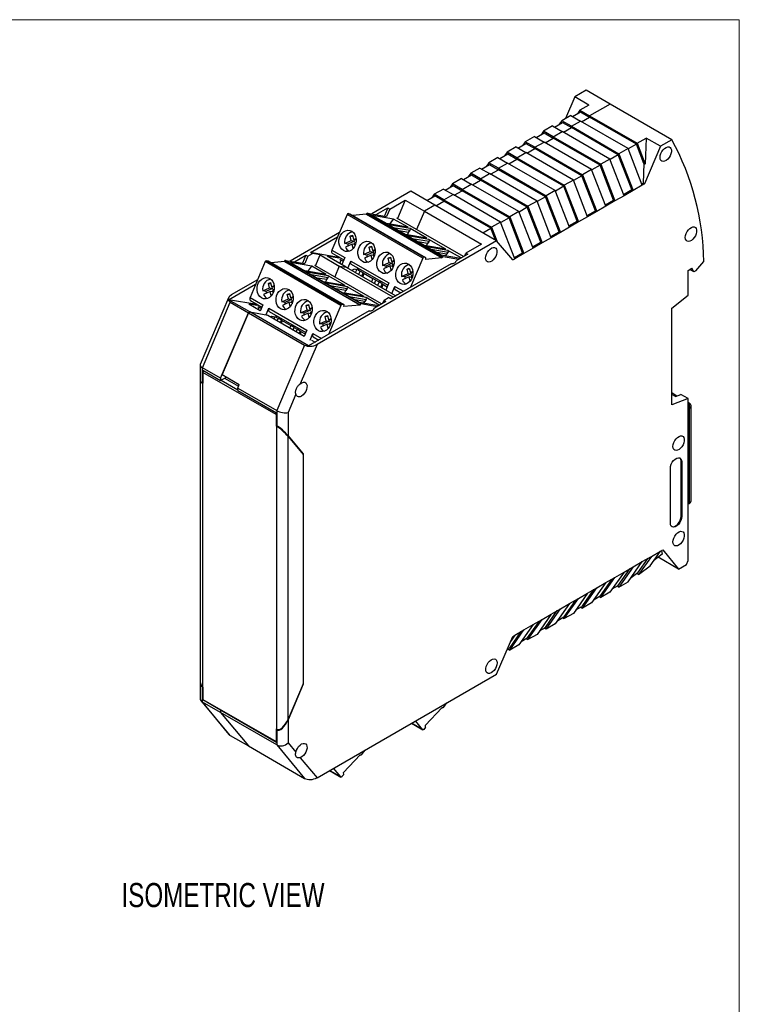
# Model space of a CAD drawing. Header units: millimetres. Extents: x 0 to 432, y 0 to 279.
# Tile 4 of 4: x 298 to 432, y 96 to 279. Entities that reach past the tile are written whole.
import ezdxf

# ---------------------------------------------------------------- set-up
doc = ezdxf.new("R2010")
doc.units = ezdxf.units.MM
doc.layers.add('TEXT', color=140, linetype='Continuous', lineweight=25)
doc.styles.add('SLDTEXTSTYLE0', font='TXT', dxfattribs={"width": 0.75})

msp = doc.modelspace()

# ---------------------------------------------------------------- linework, layer by layer
at = {"color": 7, "linetype": 'Continuous', "lineweight": 18}
for p in [(0, 279.4), (431.8, 0)]:
    msp.add_line(p, (431.8, 279.4), dxfattribs=at)
for p, q in [((401.12, 265.02), (399.4, 260.96)), ((403.24, 266.24), (401.12, 265.02)), ((403.77, 263.48), (401.12, 265.02)), ((407.69, 263.67), (403.24, 266.24)), ((403.77, 263.48), (402.08, 262.5)), ((407.69, 263.67), (403.88, 261.46)), ((419.22, 257.01), (407.69, 263.67)), ((400.38, 261.52), (398.68, 260.54)), ((400.38, 261.52), (402.18, 260.48)), ((400.71, 261.33), (402.2, 262.19)), ((402.08, 262.5), (401.62, 261.85)), ((402.08, 262.5), (403.88, 261.46)), ((402.2, 262.19), (403.88, 261.22)), ((402.39, 260.36), (403.88, 261.22)), ((403.88, 261.46), (412.75, 256.34)), ((403.88, 261.22), (403.88, 261.46)), ((412.63, 256.17), (403.88, 261.22)), ((396.98, 259.57), (395.29, 258.59)), ((396.98, 259.57), (398.79, 258.53)), ((397.32, 259.37), (398.8, 260.23)), ((398.68, 260.54), (398.22, 259.89)), ((400.48, 259.51), (398.68, 260.54)), ((398.8, 260.23), (400.48, 259.26)), ((399, 258.4), (400.48, 259.26)), ((400.48, 259.51), (402.18, 260.48)), ((400.48, 259.51), (409.36, 254.38)), ((400.48, 259.26), (400.48, 259.51)), ((409.23, 254.21), (400.48, 259.26)), ((411.05, 255.36), (402.18, 260.48)), ((393.59, 257.61), (391.89, 256.63)), ((393.59, 257.61), (395.39, 256.57)), ((393.93, 257.41), (395.41, 258.27)), ((395.29, 258.59), (394.83, 257.94)), ((397.09, 257.55), (395.29, 258.59)), ((395.41, 258.27), (397.09, 257.3)), ((395.6, 256.44), (397.09, 257.3)), ((397.09, 257.55), (398.79, 258.53)), ((397.09, 257.55), (405.96, 252.42)), ((397.09, 257.3), (397.09, 257.55)), ((405.84, 252.25), (397.09, 257.3)), ((407.66, 253.4), (398.79, 258.53)), ((412.75, 256.34), (414.45, 257.32)), ((414.45, 257.32), (414.26, 252.45)), ((417.1, 255.79), (414.45, 257.32)), ((390.2, 255.65), (388.5, 254.67)), ((390.2, 255.65), (392, 254.61)), ((390.53, 255.45), (392.02, 256.31)), ((391.89, 256.63), (391.44, 255.98)), ((393.69, 255.59), (391.89, 256.63)), ((392.02, 256.31), (393.69, 255.34)), ((392.21, 254.48), (393.69, 255.34)), ((393.69, 255.59), (395.39, 256.57)), ((393.69, 255.59), (402.57, 250.46)), ((393.69, 255.34), (393.69, 255.59)), ((402.44, 250.29), (393.69, 255.34)), ((404.26, 251.44), (395.39, 256.57)), ((411.05, 255.36), (409.36, 254.38)), ((413.71, 248.52), (411.05, 255.36)), ((412.63, 256.17), (411.09, 255.28)), ((414.01, 252.6), (412.63, 256.17)), ((412.75, 256.34), (414.26, 252.45)), ((417.1, 255.79), (414.12, 248.76)), ((419.22, 257.01), (417.1, 255.79)), ((386.8, 253.69), (385.11, 252.71)), ((386.8, 253.69), (388.6, 252.65)), ((387.14, 253.49), (388.62, 254.35)), ((388.5, 254.67), (388.04, 254.02)), ((390.3, 253.63), (388.5, 254.67)), ((388.62, 254.35), (390.3, 253.38)), ((390.3, 253.63), (392, 254.61)), ((390.3, 253.63), (399.17, 248.51)), ((390.3, 253.38), (390.3, 253.63)), ((400.87, 249.48), (392, 254.61)), ((409.23, 254.21), (407.69, 253.32)), ((411.76, 247.69), (409.23, 254.21)), ((409.36, 254.38), (412.01, 247.54)), ((383.41, 251.73), (381.71, 250.75)), ((383.41, 251.73), (385.21, 250.69)), ((383.74, 251.53), (385.23, 252.39)), ((385.11, 252.71), (384.65, 252.06)), ((386.91, 251.67), (385.11, 252.71)), ((385.23, 252.39), (386.91, 251.42)), ((386.91, 251.67), (388.6, 252.65)), ((386.91, 251.67), (395.78, 246.55)), ((386.91, 251.42), (386.91, 251.67)), ((397.48, 247.53), (388.6, 252.65)), ((388.82, 252.52), (390.3, 253.38)), ((399.05, 248.33), (390.3, 253.38)), ((405.84, 252.25), (404.3, 251.36)), ((408.37, 245.73), (405.84, 252.25)), ((407.66, 253.4), (405.96, 252.42)), ((405.96, 252.42), (408.61, 245.58)), ((410.31, 246.56), (407.66, 253.4)), ((414.01, 252.6), (413.87, 248.9)), ((414.26, 252.45), (414.01, 252.6)), ((380.35, 249.58), (381.83, 250.43)), ((381.71, 250.75), (381.25, 250.1)), ((383.51, 249.71), (381.71, 250.75)), ((381.83, 250.43), (383.51, 249.46)), ((383.51, 249.71), (385.21, 250.69)), ((394.08, 245.57), (385.21, 250.69)), ((385.42, 250.57), (386.91, 251.42)), ((395.66, 246.37), (386.91, 251.42)), ((402.44, 250.29), (400.9, 249.4)), ((404.98, 243.77), (402.44, 250.29)), ((404.26, 251.44), (402.57, 250.46)), ((402.57, 250.46), (405.22, 243.63)), ((406.92, 244.6), (404.26, 251.44)), ((376.95, 247.62), (378.44, 248.47)), ((378.32, 248.79), (377.86, 248.14)), ((380.01, 249.77), (378.32, 248.79)), ((380.12, 247.75), (378.32, 248.79)), ((378.44, 248.47), (380.12, 247.5)), ((380.01, 249.77), (381.82, 248.73)), ((380.12, 247.75), (381.82, 248.73)), ((390.69, 243.61), (381.82, 248.73)), ((382.03, 248.61), (383.51, 249.46)), ((383.51, 249.71), (392.38, 244.59)), ((383.51, 249.46), (383.51, 249.71)), ((392.26, 244.41), (383.51, 249.46)), ((399.05, 248.33), (397.51, 247.44)), ((401.58, 241.81), (399.05, 248.33)), ((400.87, 249.48), (399.17, 248.51)), ((399.17, 248.51), (401.83, 241.67)), ((403.52, 242.65), (400.87, 249.48)), ((413.71, 248.52), (412.01, 247.54)), ((413.62, 248.75), (413.87, 248.9)), ((414.12, 248.76), (413.71, 248.52)), ((413.87, 248.9), (414.12, 248.76)), ((370.57, 247.38), (363.29, 243.18)), ((375.03, 244.81), (370.57, 247.38)), ((373.56, 245.66), (375.05, 246.51)), ((374.92, 246.83), (374.47, 246.18)), ((376.62, 247.81), (374.92, 246.83)), ((376.72, 245.79), (374.92, 246.83)), ((376.72, 245.54), (375.05, 246.51)), ((376.62, 247.81), (378.42, 246.77)), ((376.72, 245.79), (378.42, 246.77)), ((387.29, 241.65), (378.42, 246.77)), ((378.63, 246.65), (380.12, 247.5)), ((380.12, 247.75), (388.99, 242.63)), ((380.12, 247.5), (380.12, 247.75)), ((388.87, 242.45), (380.12, 247.5)), ((395.66, 246.37), (394.11, 245.48)), ((398.19, 239.85), (395.66, 246.37)), ((397.48, 247.53), (395.78, 246.55)), ((395.78, 246.55), (398.43, 239.71)), ((400.13, 240.69), (397.48, 247.53)), ((410.31, 246.56), (408.61, 245.58)), ((410.22, 246.8), (411.76, 247.69)), ((412.01, 247.54), (410.31, 246.56)), ((412.01, 247.54), (411.76, 247.69)), ((366.61, 244.07), (369.51, 245.75)), ((369.51, 245.75), (368.05, 242.31)), ((369.51, 245.75), (373.08, 243.68)), ((375.03, 244.81), (373.08, 243.68)), ((386.55, 238.16), (375.03, 244.81)), ((375.24, 244.69), (376.72, 245.54)), ((376.72, 245.54), (376.72, 245.79)), ((376.72, 245.79), (385.6, 240.67)), ((385.47, 240.49), (376.72, 245.54)), ((392.26, 244.41), (390.72, 243.52)), ((394.79, 237.89), (392.26, 244.41)), ((394.08, 245.57), (392.38, 244.59)), ((392.38, 244.59), (395.04, 237.75)), ((396.74, 238.73), (394.08, 245.57)), ((406.92, 244.6), (405.22, 243.63)), ((406.83, 244.84), (408.37, 245.73)), ((408.61, 245.58), (406.92, 244.6)), ((408.61, 245.58), (408.37, 245.73)), ((358.67, 243.08), (355.84, 236.41)), ((372.78, 234.93), (358.67, 243.08)), ((372.97, 235.09), (358.86, 243.24)), ((358.86, 243.24), (359.2, 243.2)), ((359.2, 243.2), (373.31, 235.06)), ((362.24, 243.1), (359.76, 242.88)), ((362.27, 243.16), (362.24, 243.1)), ((362.24, 243.1), (376.35, 234.95)), ((362.27, 243.16), (376.38, 235.02)), ((376.57, 235.18), (362.47, 243.32)), ((362.47, 243.32), (366.03, 242.71)), ((363.39, 242.9), (366.06, 241.35)), ((367.34, 242.21), (363.39, 242.9)), ((364.11, 243.04), (366.26, 244.28)), ((366.26, 244.28), (365.62, 242.78)), ((366.61, 244.07), (366.03, 242.7)), ((366.26, 244.28), (366.61, 244.07)), ((373.08, 243.68), (371.62, 240.24)), ((373.08, 243.68), (383.72, 237.54)), ((390.69, 243.61), (388.99, 242.63)), ((388.99, 242.63), (391.64, 235.79)), ((393.34, 236.77), (390.69, 243.61)), ((403.52, 242.65), (401.83, 241.67)), ((403.43, 242.88), (404.98, 243.77)), ((405.22, 243.63), (403.52, 242.65)), ((405.22, 243.63), (404.98, 243.77)), ((369.95, 240.69), (366.03, 241.37)), ((366.06, 241.35), (370.02, 240.67)), ((366.44, 241.13), (369.6, 239.31)), ((370.4, 240.45), (366.44, 241.13)), ((366.63, 241.27), (367.34, 242.21)), ((367.27, 240.65), (370.42, 240.11)), ((370.02, 240.67), (367.34, 242.21)), ((380.36, 235.2), (367.92, 242.38)), ((387.29, 241.65), (385.6, 240.67)), ((385.6, 240.67), (386.59, 238.12)), ((389.95, 234.81), (387.29, 241.65)), ((388.87, 242.45), (387.33, 241.56)), ((391.4, 235.93), (388.87, 242.45)), ((400.13, 240.69), (398.43, 239.71)), ((400.04, 240.92), (401.58, 241.81)), ((401.83, 241.67), (400.13, 240.69)), ((401.83, 241.67), (401.58, 241.81)), ((357.23, 239.68), (348.02, 234.36)), ((351.85, 235.96), (356.88, 238.87)), ((359.25, 238.99), (359.66, 239.18)), ((359.45, 238.19), (359.25, 238.99)), ((359.72, 238.91), (359.25, 238.99)), ((359.66, 239.18), (359.85, 238.37)), ((370.14, 239.71), (368.37, 240.02)), ((373.49, 238.65), (369.57, 239.33)), ((369.6, 239.31), (373.56, 238.63)), ((369.93, 239.27), (370.14, 239.71)), ((373.93, 238.41), (369.97, 239.09)), ((369.97, 239.09), (373.13, 237.27)), ((370.14, 239.71), (370.42, 240.11)), ((373.56, 238.63), (370.4, 240.45)), ((383.99, 239.64), (385.47, 240.49)), ((386.33, 238.28), (385.47, 240.49)), ((396.65, 238.96), (398.19, 239.85)), ((398.43, 239.71), (396.74, 238.73)), ((398.43, 239.71), (398.19, 239.85)), ((386.55, 238.16), (353.06, 218.82)), ((358.21, 237.62), (359.45, 238.19)), ((358.8, 237.52), (358.21, 237.62)), ((359.61, 237.54), (358.37, 236.97)), ((360.04, 238.08), (358.8, 237.52)), ((359.45, 238.19), (360.04, 238.08)), ((359.8, 236.73), (359.61, 237.54)), ((360.08, 237.45), (359.61, 237.54)), ((359.85, 238.37), (360.34, 238.59)), ((360.36, 238.28), (359.85, 238.37)), ((360.04, 238.08), (359.97, 238.35)), ((360.32, 237.86), (360.01, 237.72)), ((360.01, 237.72), (360.13, 237.24)), ((362.79, 236.95), (363.19, 237.14)), ((363.19, 237.14), (363.39, 236.33)), ((370.81, 238.61), (373.95, 238.07)), ((373.68, 237.67), (371.9, 237.98)), ((377.02, 236.61), (373.1, 237.29)), ((373.13, 237.27), (377.09, 236.59)), ((373.47, 237.22), (373.68, 237.67)), ((377.47, 236.37), (373.51, 237.05)), ((373.51, 237.05), (376.18, 235.51)), ((373.95, 238.07), (373.68, 237.67)), ((377.09, 236.59), (373.93, 238.41)), ((383.72, 237.54), (380.83, 235.87)), ((389.54, 234.57), (386.55, 238.16)), ((393.25, 237), (394.79, 237.89)), ((395.04, 237.75), (393.34, 236.77)), ((395.04, 237.75), (394.79, 237.89)), ((396.74, 238.73), (395.04, 237.75)), ((348.83, 234.22), (350.99, 235.46)), ((350.99, 235.46), (350.35, 233.96)), ((351.34, 235.26), (350.76, 233.89)), ((350.99, 235.46), (351.34, 235.26)), ((351.34, 235.26), (352.2, 235.75)), ((351.85, 235.96), (352.2, 235.75)), ((357.07, 235.06), (351.85, 235.96)), ((353.64, 235.51), (352.2, 235.75)), ((352.78, 233.48), (353.64, 235.51)), ((353.64, 235.51), (357.21, 233.44)), ((357.17, 234.9), (354.92, 235.29)), ((358.49, 233.22), (354.92, 235.29)), ((355.84, 236.41), (358.23, 235.03)), ((355.9, 235.83), (358.04, 234.59)), ((356.98, 235.2), (357.16, 234.9)), ((359.81, 236.74), (359.8, 236.73)), ((361.74, 235.58), (362.98, 236.15)), ((362.34, 235.48), (361.74, 235.58)), ((363.14, 235.49), (361.9, 234.93)), ((363.57, 236.04), (362.34, 235.48)), ((362.98, 236.15), (362.79, 236.95)), ((363.26, 236.87), (362.79, 236.95)), ((362.98, 236.15), (363.57, 236.04)), ((363.34, 234.69), (363.14, 235.49)), ((363.61, 235.41), (363.14, 235.49)), ((363.39, 236.33), (363.87, 236.55)), ((363.89, 236.24), (363.39, 236.33)), ((363.57, 236.04), (363.51, 236.31)), ((363.86, 235.82), (363.55, 235.68)), ((363.55, 235.68), (363.67, 235.2)), ((374.34, 236.57), (377.49, 236.03)), ((377.21, 235.63), (375.44, 235.94)), ((376.18, 235.51), (379.82, 234.88)), ((379.47, 234.68), (376.57, 235.18)), ((377.08, 235.35), (377.21, 235.63)), ((377.49, 236.03), (377.21, 235.63)), ((379.93, 234.95), (377.47, 236.37)), ((381.18, 235.67), (379.02, 234.42)), ((380.6, 235.33), (380.83, 235.87)), ((380.83, 235.87), (381.18, 235.67)), ((389.86, 235.04), (391.4, 235.93)), ((391.64, 235.79), (389.95, 234.81)), ((391.64, 235.79), (391.4, 235.93)), ((393.34, 236.77), (391.64, 235.79)), ((343.4, 234.26), (340.57, 227.59)), ((357.5, 226.11), (343.4, 234.26)), ((357.69, 226.28), (343.59, 234.42)), ((343.59, 234.42), (343.93, 234.39)), ((343.93, 234.39), (358.03, 226.24)), ((346.97, 234.28), (344.49, 234.06)), ((347, 234.34), (346.97, 234.28)), ((346.97, 234.28), (361.08, 226.14)), ((347, 234.34), (361.1, 226.2)), ((361.3, 226.36), (347.19, 234.5)), ((347.19, 234.5), (350.75, 233.89)), ((348.11, 234.08), (350.79, 232.53)), ((352.07, 233.4), (348.11, 234.08)), ((351.36, 232.45), (352.07, 233.4)), ((354.75, 231.85), (352.07, 233.4)), ((365.09, 226.38), (352.65, 233.56)), ((357.21, 233.44), (356.36, 231.42)), ((367.27, 227.64), (357.21, 233.44)), ((357.21, 233.44), (358.49, 233.22)), ((357.28, 234.7), (357.54, 234.55)), ((357.28, 233.92), (357.54, 234.55)), ((357.93, 234.33), (357.54, 234.55)), ((358.23, 235.03), (357.66, 233.7)), ((358.79, 233.05), (359.36, 234.38)), ((359.36, 234.38), (366.43, 230.3)), ((359.41, 233.8), (366.24, 229.86)), ((363.35, 234.69), (363.34, 234.69)), ((365.28, 233.54), (366.52, 234.1)), ((365.87, 233.44), (365.28, 233.54)), ((366.68, 233.45), (365.44, 232.89)), ((367.11, 234), (365.87, 233.44)), ((366.32, 234.91), (366.73, 235.09)), ((366.52, 234.1), (366.32, 234.91)), ((366.79, 234.83), (366.32, 234.91)), ((366.52, 234.1), (367.11, 234)), ((366.87, 232.65), (366.68, 233.45)), ((367.15, 233.37), (366.68, 233.45)), ((366.73, 235.09), (366.92, 234.29)), ((378.08, 233.88), (366.77, 227.35)), ((366.92, 234.29), (367.41, 234.51)), ((367.43, 234.2), (366.92, 234.29)), ((367.11, 234), (367.05, 234.27)), ((367.39, 233.78), (367.08, 233.64)), ((367.08, 233.64), (367.2, 233.16)), ((372.78, 234.93), (370.46, 229.48)), ((373.31, 235.06), (372.97, 235.09)), ((373.31, 235.06), (373.29, 234.69)), ((376.35, 234.95), (373.29, 234.69)), ((376.35, 234.95), (376.38, 235.02)), ((378.93, 234.22), (379.02, 234.42)), ((389.54, 234.57), (389.95, 234.81)), ((423.68, 232.56), (425.2, 234.26)), ((354.68, 231.88), (350.76, 232.55)), ((350.79, 232.53), (354.75, 231.85)), ((351.16, 232.32), (354.32, 230.49)), ((355.12, 231.63), (351.16, 232.32)), ((352, 231.84), (355.14, 231.29)), ((358.28, 229.81), (355.12, 231.63)), ((358.49, 233.22), (367.72, 227.9)), ((359.59, 232.59), (359.59, 232.59)), ((359.75, 232.79), (359.65, 232.55)), ((360.8, 232.67), (359.89, 232.83)), ((360.25, 232.21), (360.47, 232.73)), ((360.5, 233.17), (360.8, 232.67)), ((360.8, 232.67), (361.08, 232.51)), ((361.08, 232.51), (360.81, 231.88)), ((361.68, 232.16), (361.08, 232.51)), ((361.41, 231.54), (361.68, 232.16)), ((361.59, 231.43), (361.86, 232.06)), ((361.68, 232.16), (363.45, 231.14)), ((366.88, 232.65), (366.87, 232.65)), ((368.82, 231.5), (370.05, 232.06)), ((369.41, 231.4), (368.82, 231.5)), ((370.65, 231.96), (369.41, 231.4)), ((369.86, 232.87), (370.26, 233.05)), ((370.05, 232.06), (369.86, 232.87)), ((370.33, 232.79), (369.86, 232.87)), ((370.05, 232.06), (370.65, 231.96)), ((370.26, 233.05), (370.46, 232.25)), ((370.46, 232.25), (370.94, 232.47)), ((370.96, 232.16), (370.46, 232.25)), ((370.65, 231.96), (370.58, 232.23)), ((370.93, 231.74), (370.62, 231.6)), ((370.62, 231.6), (370.74, 231.12)), ((422.26, 232.64), (422.97, 233.05)), ((422.26, 228), (422.26, 232.64)), ((423.33, 232.36), (422.55, 232.81)), ((423.33, 232.36), (422.97, 233.05)), ((423.68, 232.56), (423.33, 232.36)), ((336.57, 227.14), (341.61, 230.05)), ((341.95, 230.86), (337.07, 228.04)), ((343.98, 230.17), (344.38, 230.36)), ((344.17, 229.37), (343.98, 230.17)), ((344.45, 230.09), (343.98, 230.17)), ((344.38, 230.36), (344.58, 229.55)), ((344.58, 229.55), (345.06, 229.78)), ((354.87, 230.9), (353.1, 231.2)), ((358.21, 229.83), (354.29, 230.51)), ((354.32, 230.49), (358.28, 229.81)), ((354.66, 230.45), (354.87, 230.9)), ((358.66, 229.59), (354.7, 230.28)), ((354.7, 230.28), (357.86, 228.45)), ((354.87, 230.9), (355.14, 231.29)), ((355.53, 229.8), (358.68, 229.25)), ((363.45, 231.14), (363.19, 230.51)), ((364.05, 230.79), (363.45, 231.14)), ((363.78, 230.17), (364.05, 230.79)), ((364.05, 230.79), (364.62, 230.47)), ((364.62, 230.47), (364.35, 229.84)), ((365.21, 230.12), (364.62, 230.47)), ((364.95, 229.5), (365.21, 230.12)), ((365.13, 229.39), (365.39, 230.02)), ((365.21, 230.12), (366.13, 229.59)), ((366.43, 230.3), (365.86, 228.97)), ((367, 228.31), (367.56, 229.65)), ((367.56, 229.65), (369.16, 228.73)), ((370.21, 231.41), (368.97, 230.85)), ((370.41, 230.61), (370.21, 231.41)), ((370.68, 231.33), (370.21, 231.41)), ((370.42, 230.61), (370.41, 230.61)), ((342.94, 228.8), (344.17, 229.37)), ((343.53, 228.7), (342.94, 228.8)), ((344.33, 228.72), (343.09, 228.15)), ((344.77, 229.27), (343.53, 228.7)), ((344.17, 229.37), (344.77, 229.27)), ((344.53, 227.91), (344.33, 228.72)), ((344.8, 228.64), (344.33, 228.72)), ((344.54, 227.92), (344.53, 227.91)), ((345.08, 229.47), (344.58, 229.55)), ((344.77, 229.27), (344.7, 229.53)), ((345.05, 229.05), (344.74, 228.9)), ((344.74, 228.9), (344.86, 228.42)), ((347.51, 228.13), (347.92, 228.32)), ((347.71, 227.33), (347.51, 228.13)), ((347.98, 228.05), (347.51, 228.13)), ((347.92, 228.32), (348.11, 227.51)), ((358.4, 228.86), (356.63, 229.16)), ((361.75, 227.79), (357.83, 228.47)), ((357.86, 228.45), (361.82, 227.77)), ((358.19, 228.41), (358.4, 228.86)), ((362.19, 227.55), (358.24, 228.24)), ((358.24, 228.24), (360.91, 226.69)), ((358.68, 229.25), (358.4, 228.86)), ((361.82, 227.77), (358.66, 229.59)), ((367.62, 229.07), (368.68, 228.45)), ((367.99, 228.05), (368, 228.08)), ((419.19, 225.6), (422.26, 228)), ((336.53, 227.5), (331.26, 215.08)), ((331.68, 214.48), (336.87, 226.7)), ((340.5, 224.88), (336.57, 227.14)), ((341.8, 226.24), (336.57, 227.14)), ((336.87, 226.7), (340.26, 224.74)), ((341.89, 226.08), (340.32, 226.35)), ((342.48, 225.11), (340.32, 226.35)), ((340.57, 227.59), (342.95, 226.22)), ((340.62, 227.01), (342.77, 225.78)), ((341.71, 226.39), (341.89, 226.08)), ((342.95, 226.22), (342.45, 225.02)), ((346.47, 226.76), (347.71, 227.33)), ((347.06, 226.66), (346.47, 226.76)), ((347.87, 226.68), (346.63, 226.11)), ((348.3, 227.23), (347.06, 226.66)), ((347.71, 227.33), (348.3, 227.23)), ((348.06, 225.87), (347.87, 226.68)), ((348.34, 226.6), (347.87, 226.68)), ((348.11, 227.51), (348.6, 227.73)), ((348.62, 227.43), (348.11, 227.51)), ((348.3, 227.23), (348.24, 227.49)), ((348.58, 227), (348.27, 226.86)), ((348.27, 226.86), (348.39, 226.38)), ((351.05, 226.09), (351.45, 226.28)), ((351.24, 225.29), (351.05, 226.09)), ((351.52, 226.01), (351.05, 226.09)), ((351.45, 226.28), (351.65, 225.47)), ((357.5, 226.11), (355.19, 220.66)), ((358.03, 226.24), (357.69, 226.28)), ((358.03, 226.24), (358.02, 225.87)), ((361.08, 226.14), (358.02, 225.87)), ((359.07, 227.76), (362.22, 227.21)), ((361.94, 226.81), (360.17, 227.12)), ((360.91, 226.69), (364.55, 226.06)), ((361.08, 226.14), (361.1, 226.2)), ((364.19, 225.86), (361.3, 226.36)), ((361.81, 226.54), (361.94, 226.81)), ((362.22, 227.21), (361.94, 226.81)), ((364.66, 226.13), (362.19, 227.55)), ((365.91, 226.85), (363.75, 225.6)), ((365.32, 226.51), (365.55, 227.05)), ((365.55, 227.05), (366.41, 227.55)), ((365.55, 227.05), (365.91, 226.85)), ((366.77, 227.35), (366.41, 227.55)), ((366.41, 227.55), (366.96, 227.46)), ((335.08, 212.52), (340.26, 224.74)), ((340.26, 224.74), (335.37, 213.2)), ((340.26, 224.74), (340.5, 224.88)), ((340.26, 224.74), (350.73, 218.7)), ((351.49, 218.53), (340.5, 224.88)), ((340.5, 224.88), (343.89, 224.29)), ((342.01, 225.88), (342.27, 225.73)), ((342.1, 225.33), (342.27, 225.73)), ((342.65, 225.51), (342.27, 225.73)), ((343.58, 224.37), (344.09, 225.56)), ((343.89, 224.29), (343.84, 224.32)), ((343.89, 224.29), (350.68, 220.37)), ((344.09, 225.56), (351.16, 221.48)), ((344.14, 224.98), (350.97, 221.04)), ((345.23, 224.36), (345.52, 223.86)), ((348.07, 225.88), (348.06, 225.87)), ((350.01, 224.72), (351.24, 225.29)), ((350.6, 224.62), (350.01, 224.72)), ((351.4, 224.64), (350.17, 224.07)), ((351.84, 225.18), (350.6, 224.62)), ((351.24, 225.29), (351.84, 225.18)), ((351.6, 223.83), (351.4, 224.64)), ((351.88, 224.55), (351.4, 224.64)), ((362.8, 225.06), (351.49, 218.53)), ((351.65, 225.47), (352.13, 225.69)), ((352.15, 225.39), (351.65, 225.47)), ((351.84, 225.18), (351.77, 225.45)), ((352.12, 224.96), (351.81, 224.82)), ((351.81, 224.82), (351.93, 224.34)), ((354.58, 224.05), (354.99, 224.24)), ((354.99, 224.24), (355.19, 223.43)), ((363.66, 225.4), (363.75, 225.6)), ((419.19, 207.55), (419.19, 225.6)), ((344.48, 223.97), (344.47, 223.96)), ((345.52, 223.86), (344.61, 224.01)), ((345.07, 223.61), (345.2, 223.91)), ((345.52, 223.86), (345.81, 223.69)), ((345.81, 223.69), (345.63, 223.29)), ((346.4, 223.35), (345.81, 223.69)), ((346.23, 222.94), (346.4, 223.35)), ((346.4, 223.35), (348.18, 222.32)), ((346.41, 222.84), (346.59, 223.24)), ((348.18, 222.32), (348.01, 221.92)), ((348.78, 221.98), (348.18, 222.32)), ((351.61, 223.84), (351.6, 223.83)), ((353.54, 222.68), (354.78, 223.25)), ((354.13, 222.58), (353.54, 222.68)), ((354.94, 222.59), (353.7, 222.03)), ((355.37, 223.14), (354.13, 222.58)), ((354.78, 223.25), (354.58, 224.05)), ((355.05, 223.97), (354.58, 224.05)), ((354.78, 223.25), (355.37, 223.14)), ((355.14, 221.79), (354.94, 222.59)), ((355.41, 222.51), (354.94, 222.59)), ((355.19, 223.43), (355.67, 223.65)), ((355.69, 223.34), (355.19, 223.43)), ((355.37, 223.14), (355.31, 223.41)), ((355.66, 222.92), (355.35, 222.78)), ((355.35, 222.78), (355.46, 222.3)), ((348.6, 221.57), (348.78, 221.98)), ((348.78, 221.98), (349.34, 221.65)), ((349.34, 221.65), (349.17, 221.25)), ((349.94, 221.31), (349.34, 221.65)), ((349.77, 220.9), (349.94, 221.31)), ((349.94, 221.31), (350.86, 220.78)), ((349.95, 220.8), (350.12, 221.2)), ((351.16, 221.48), (350.65, 220.29)), ((351.78, 219.63), (352.29, 220.83)), ((352.29, 220.83), (353.88, 219.91)), ((355.14, 221.79), (355.14, 221.79)), ((350.73, 218.7), (345.54, 206.48)), ((353.06, 218.82), (349.94, 211.49)), ((352.04, 219.59), (352.68, 219.22)), ((352.34, 220.25), (353.41, 219.63)), ((352.72, 219.24), (352.73, 219.26)), ((331.24, 214.98), (331.24, 211.72)), ((335.08, 212.52), (331.68, 214.48)), ((331.68, 211.66), (331.68, 214.48)), ((331.75, 213.99), (331.75, 211.62)), ((331.75, 213.99), (335.08, 212.07)), ((345.44, 205.72), (331.79, 213.6)), ((331.79, 211.48), (331.79, 213.6)), ((335.37, 213.2), (338.55, 211.36)), ((331.25, 211.6), (331.25, 156.2)), ((331.68, 211.66), (331.75, 211.62)), ((331.69, 211.54), (331.69, 155.03)), ((331.79, 211.48), (331.69, 211.54)), ((331.79, 211.57), (331.75, 211.62)), ((335.08, 212.07), (336.2, 212.72)), ((335.08, 212.52), (335.08, 212.07)), ((335.18, 212.13), (338.26, 210.36)), ((335.82, 212.5), (338.4, 211.01)), ((338.26, 210.68), (338.55, 211.36)), ((338.26, 210.68), (345.54, 206.48)), ((338.26, 210.23), (338.26, 210.68)), ((338.26, 210.23), (345.47, 206.07)), ((349.11, 209.52), (347.66, 206.12)), ((420.16, 209.19), (419.19, 209.76)), ((419.89, 209.09), (419.19, 209.5)), ((419.89, 209.09), (420.92, 209.48)), ((422.26, 208.7), (420.92, 209.48)), ((422.26, 208.7), (419.19, 207.55)), ((422.26, 178.53), (422.26, 208.7)), ((422.44, 207.88), (422.26, 207.98)), ((422.44, 207.63), (422.26, 207.74)), ((422.26, 207.7), (422.44, 207.63)), ((422.44, 207.63), (422.44, 206.82)), ((345.47, 203.7), (345.47, 206.07)), ((345.54, 206.48), (345.54, 203.66)), ((347.66, 206.12), (347.66, 201.77)), ((422.44, 206.82), (422.44, 189.1)), ((422.82, 189.63), (422.82, 207.35)), ((345.44, 205.72), (345.44, 203.6)), ((345.54, 203.54), (345.44, 203.6)), ((345.47, 203.7), (345.54, 203.66)), ((345.47, 203.7), (345.67, 203.46)), ((345.54, 147.03), (345.54, 203.54)), ((347.66, 201.77), (350.49, 198.38)), ((347.67, 148.92), (347.67, 201.65)), ((347.67, 201.65), (350.46, 198.3)), ((350.3, 198.49), (350.49, 198.38)), ((350.46, 198.3), (350.46, 155.5)), ((350.49, 198.38), (350.49, 155.46)), ((420.95, 196.98), (421.06, 196.92)), ((420.95, 186.77), (420.95, 196.98)), ((421.06, 196.92), (421.06, 186.71)), ((418.94, 185.49), (418.94, 195.69)), ((422.44, 189.1), (422.26, 189)), ((420.95, 186.77), (421.06, 186.71)), ((415.18, 177.53), (417.1, 180.26)), ((415.4, 179.28), (417.1, 180.26)), ((417.1, 180.26), (417.51, 180.5)), ((417.31, 180.38), (417.42, 179.66)), ((417.51, 180.5), (420.49, 176.91)), ((411.05, 174.53), (413.71, 178.3)), ((412.01, 177.32), (413.71, 178.3)), ((412.9, 176.21), (414.82, 178.95)), ((415.4, 179.28), (413.01, 175.87)), ((413.71, 178.3), (415.4, 179.28)), ((417.42, 179.66), (415.82, 178.43)), ((420.49, 176.91), (416.7, 179.11)), ((421.93, 177.74), (422.26, 178.53)), ((409.23, 173.86), (411.43, 176.99)), ((412.01, 177.32), (409.36, 173.55)), ((410.31, 176.34), (412.01, 177.32)), ((413.01, 175.87), (415.18, 177.53)), ((420.49, 176.91), (421.93, 177.74)), ((408.04, 175.03), (405.84, 171.9)), ((405.96, 171.59), (408.61, 175.36)), ((406.92, 174.38), (408.61, 175.36)), ((410.31, 176.34), (407.66, 172.57)), ((408.61, 175.36), (410.31, 176.34)), ((409.36, 173.55), (411.05, 174.53)), ((411.66, 175.26), (411.51, 175.18)), ((412.9, 176.21), (411.66, 175.26)), ((413.01, 175.87), (412.7, 176.05)), ((404.64, 173.07), (402.44, 169.94)), ((402.57, 169.63), (405.22, 173.4)), ((403.52, 172.42), (405.22, 173.4)), ((406.92, 174.38), (404.26, 170.61)), ((405.22, 173.4), (406.92, 174.38)), ((408.12, 173.22), (409.23, 173.86)), ((409.36, 173.55), (409.02, 173.74)), ((401.25, 171.11), (399.05, 167.98)), ((399.17, 167.67), (401.83, 171.44)), ((400.13, 170.46), (401.83, 171.44)), ((403.52, 172.42), (400.87, 168.65)), ((401.83, 171.44), (403.52, 172.42)), ((404.72, 171.26), (405.84, 171.9)), ((405.63, 171.78), (405.96, 171.59)), ((407.66, 172.57), (405.96, 171.59)), ((395.66, 166.02), (397.85, 169.15)), ((395.78, 165.71), (398.43, 169.48)), ((396.74, 168.5), (398.43, 169.48)), ((400.13, 170.46), (397.48, 166.69)), ((398.43, 169.48), (400.13, 170.46)), ((401.33, 169.3), (402.44, 169.94)), ((402.23, 169.82), (402.57, 169.63)), ((404.26, 170.61), (402.57, 169.63)), ((394.46, 167.19), (392.26, 164.06)), ((392.38, 163.75), (395.04, 167.52)), ((393.34, 166.54), (395.04, 167.52)), ((396.74, 168.5), (394.08, 164.73)), ((395.04, 167.52), (396.74, 168.5)), ((397.93, 167.34), (399.05, 167.98)), ((398.84, 167.86), (399.17, 167.67)), ((400.87, 168.65), (399.17, 167.67)), ((388.99, 161.79), (391.64, 165.57)), ((389.95, 164.59), (391.64, 165.57)), ((393.34, 166.54), (390.69, 162.77)), ((391.64, 165.57), (393.34, 166.54)), ((394.54, 165.38), (395.66, 166.02)), ((395.78, 165.71), (395.44, 165.9)), ((397.48, 166.69), (395.78, 165.71)), ((386.55, 157.32), (389.54, 164.35)), ((391.06, 165.23), (388.87, 162.11)), ((389.95, 164.59), (389.17, 163.48)), ((389.54, 164.35), (389.95, 164.59)), ((391.14, 163.42), (392.26, 164.06)), ((392.05, 163.94), (392.38, 163.75)), ((394.08, 164.73), (392.38, 163.75)), ((388.49, 161.89), (388.87, 162.11)), ((388.66, 161.98), (388.99, 161.79)), ((390.69, 162.77), (388.99, 161.79)), ((353.06, 137.98), (386.55, 157.32)), ((331.24, 156.08), (331.24, 152.81)), ((331.68, 154.91), (331.75, 154.87)), ((331.68, 152.09), (331.68, 154.91)), ((331.69, 155.03), (331.79, 154.97)), ((331.75, 154.87), (331.79, 154.96)), ((331.75, 154.87), (331.75, 152.5)), ((331.79, 152.6), (331.79, 154.97)), ((350.49, 155.46), (347.66, 148.8)), ((350.46, 155.5), (347.67, 148.92)), ((350.49, 155.46), (350.45, 155.48)), ((331.75, 152.5), (331.86, 152.56)), ((335.08, 150.58), (331.75, 152.5)), ((331.79, 152.6), (345.44, 144.72)), ((331.43, 152.31), (336.62, 146.07)), ((335.08, 150.14), (331.68, 152.09)), ((336.87, 145.86), (331.68, 152.09)), ((335.08, 150.58), (335.18, 150.65)), ((376.35, 151.04), (373.29, 147.78)), ((376.34, 151.03), (376.4, 150.99)), ((376.38, 151.01), (376.34, 151.03)), ((376.35, 151.04), (376.38, 151.01)), ((377.21, 151.93), (376.57, 151.08)), ((335.08, 150.58), (335.08, 150.14)), ((345.47, 144.58), (335.08, 150.58)), ((345.54, 144.09), (335.08, 150.14)), ((335.08, 150.14), (340.26, 143.9)), ((347.66, 148.8), (347.66, 144.46)), ((345.44, 147.09), (345.54, 147.03)), ((345.44, 147.09), (345.44, 144.72)), ((345.51, 147.05), (345.47, 146.95)), ((370.67, 148.15), (372.8, 146.92)), ((372.78, 146.94), (370.67, 148.15)), ((372.78, 146.94), (371.41, 148.58)), ((373.31, 147.42), (372.97, 147)), ((373.31, 147.42), (373.29, 147.78)), ((336.87, 145.86), (340.26, 143.9)), ((345.47, 146.95), (345.54, 146.91)), ((345.47, 146.95), (345.47, 144.58)), ((345.54, 146.91), (345.54, 144.09)), ((340.26, 143.9), (350.73, 137.86)), ((345.44, 144.72), (345.47, 144.74)), ((345.54, 144.09), (350.73, 137.86)), ((347.66, 144.46), (349.11, 142.72)), ((349.94, 141.72), (353.06, 137.98)), ((361.08, 142.23), (358.02, 138.96)), ((361.06, 142.21), (361.12, 142.18)), ((361.1, 142.19), (361.07, 142.21)), ((361.08, 142.23), (361.1, 142.19)), ((361.94, 143.11), (361.3, 142.26)), ((357.5, 138.12), (356.14, 139.76)), ((355.4, 139.33), (357.52, 138.1)), ((357.5, 138.12), (355.4, 139.33)), ((358.03, 138.61), (357.69, 138.18)), ((358.03, 138.61), (358.02, 138.96))]:
    msp.add_line(p, q)
at = {"flags": 128}
for points in [[(417.03, 253.71), (417.07, 254.06), (417.18, 254.43), (417.37, 254.8), (417.6, 255.13), (417.87, 255.4), (418.16, 255.58), (418.45, 255.68), (418.7, 255.67), (418.91, 255.57), (419.06, 255.37), (419.14, 255.09), (419.14, 254.76), (419.06, 254.39), (418.91, 254.02), (418.7, 253.67), (418.45, 253.37), (418.16, 253.14), (417.87, 253), (417.6, 252.95), (417.37, 253.01), (417.18, 253.16), (417.07, 253.4), (417.03, 253.71)], [(421.73, 238.79), (421.77, 239.14), (421.89, 239.51), (422.07, 239.88), (422.3, 240.2), (422.58, 240.47), (422.86, 240.66), (423.15, 240.76), (423.4, 240.75), (423.61, 240.65), (423.77, 240.45), (423.84, 240.17), (423.84, 239.84), (423.77, 239.47), (423.61, 239.1), (423.4, 238.75), (423.15, 238.45), (422.86, 238.22), (422.58, 238.07), (422.3, 238.03), (422.07, 238.08), (421.89, 238.24), (421.77, 238.48), (421.73, 238.79)], [(357.98, 236.31), (357.66, 236.56), (357.41, 236.9), (357.23, 237.31), (357.14, 237.76), (357.15, 238.24), (357.25, 238.72), (357.44, 239.15), (357.7, 239.53), (358.02, 239.83), (358.38, 240.02), (358.77, 240.11), (359.16, 240.08), (359.52, 239.94), (359.83, 239.69), (360.09, 239.35), (360.26, 238.94), (360.35, 238.48), (360.34, 238), (360.24, 237.53), (360.06, 237.09), (359.8, 236.72), (359.47, 236.42), (359.11, 236.22), (358.72, 236.14), (358.34, 236.17), (357.98, 236.31)], [(361.51, 234.27), (361.2, 234.52), (360.94, 234.86), (360.77, 235.27), (360.68, 235.72), (360.69, 236.2), (360.79, 236.67), (360.97, 237.11), (361.23, 237.49), (361.56, 237.78), (361.92, 237.98), (362.31, 238.07), (362.69, 238.04), (363.05, 237.9), (363.37, 237.65), (363.62, 237.31), (363.8, 236.9), (363.88, 236.44), (363.88, 235.96), (363.78, 235.49), (363.59, 235.05), (363.33, 234.68), (363.01, 234.38), (362.64, 234.18), (362.26, 234.1), (361.87, 234.13), (361.51, 234.27)], [(355.84, 236.41), (355.8, 236.3), (355.78, 236.2), (355.77, 236.1), (355.78, 236.01), (355.81, 235.93), (355.85, 235.87), (355.9, 235.83)], [(365.05, 232.23), (364.73, 232.48), (364.48, 232.81), (364.3, 233.22), (364.22, 233.68), (364.22, 234.16), (364.32, 234.63), (364.51, 235.07), (364.77, 235.45), (365.09, 235.74), (365.46, 235.94), (365.84, 236.03), (366.23, 236), (366.59, 235.86), (366.9, 235.61), (367.16, 235.27), (367.33, 234.86), (367.42, 234.4), (367.41, 233.92), (367.31, 233.45), (367.13, 233.01), (366.87, 232.63), (366.54, 232.34), (366.18, 232.14), (365.79, 232.06), (365.41, 232.08), (365.05, 232.23)], [(384.5, 234.93), (384.54, 235.28), (384.66, 235.66), (384.84, 236.02), (385.08, 236.35), (385.35, 236.62), (385.64, 236.81), (385.92, 236.9), (386.17, 236.9), (386.39, 236.79), (386.54, 236.59), (386.61, 236.32), (386.61, 235.98), (386.54, 235.62), (386.39, 235.25), (386.17, 234.9), (385.92, 234.59), (385.64, 234.36), (385.35, 234.22), (385.08, 234.17), (384.84, 234.23), (384.66, 234.38), (384.54, 234.62), (384.5, 234.93)], [(359.36, 234.38), (359.32, 234.27), (359.3, 234.17), (359.29, 234.07), (359.3, 233.98), (359.32, 233.9), (359.36, 233.84), (359.41, 233.8)], [(368.58, 230.19), (368.27, 230.43), (368.01, 230.77), (367.84, 231.18), (367.75, 231.64), (367.76, 232.12), (367.86, 232.59), (368.04, 233.03), (368.3, 233.41), (368.63, 233.7), (368.99, 233.9), (369.38, 233.99), (369.76, 233.96), (370.12, 233.81), (370.44, 233.57), (370.69, 233.23), (370.87, 232.82), (370.95, 232.36), (370.95, 231.88), (370.85, 231.41), (370.66, 230.97), (370.4, 230.59), (370.08, 230.3), (369.71, 230.1), (369.33, 230.01), (368.94, 230.04), (368.58, 230.19)], [(342.7, 227.49), (342.39, 227.74), (342.13, 228.08), (341.96, 228.49), (341.87, 228.95), (341.88, 229.43), (341.98, 229.9), (342.16, 230.34), (342.42, 230.71), (342.75, 231.01), (343.11, 231.21), (343.5, 231.29), (343.88, 231.26), (344.24, 231.12), (344.56, 230.87), (344.81, 230.53), (344.99, 230.12), (345.07, 229.66), (345.07, 229.19), (344.97, 228.71), (344.78, 228.28), (344.52, 227.9), (344.2, 227.6), (343.83, 227.41), (343.45, 227.32), (343.06, 227.35), (342.7, 227.49)], [(367.56, 229.65), (367.52, 229.54), (367.5, 229.43), (367.49, 229.33), (367.5, 229.24), (367.53, 229.17), (367.57, 229.11), (367.62, 229.07)], [(346.24, 225.45), (345.92, 225.7), (345.67, 226.04), (345.49, 226.45), (345.41, 226.91), (345.41, 227.39), (345.51, 227.86), (345.7, 228.29), (345.96, 228.67), (346.28, 228.97), (346.65, 229.16), (347.03, 229.25), (347.42, 229.22), (347.78, 229.08), (348.09, 228.83), (348.35, 228.49), (348.52, 228.08), (348.61, 227.62), (348.6, 227.14), (348.5, 226.67), (348.32, 226.24), (348.06, 225.86), (347.73, 225.56), (347.37, 225.37), (346.98, 225.28), (346.6, 225.31), (346.24, 225.45)], [(340.57, 227.59), (340.53, 227.49), (340.51, 227.38), (340.5, 227.28), (340.51, 227.19), (340.53, 227.12), (340.57, 227.05), (340.62, 227.01)], [(349.77, 223.41), (349.46, 223.66), (349.2, 224), (349.03, 224.41), (348.94, 224.87), (348.95, 225.34), (349.05, 225.82), (349.23, 226.25), (349.49, 226.63), (349.82, 226.93), (350.18, 227.12), (350.57, 227.21), (350.95, 227.18), (351.31, 227.04), (351.63, 226.79), (351.88, 226.45), (352.06, 226.04), (352.15, 225.58), (352.14, 225.1), (352.04, 224.63), (351.85, 224.19), (351.59, 223.82), (351.27, 223.52), (350.9, 223.32), (350.52, 223.24), (350.13, 223.27), (349.77, 223.41)], [(344.09, 225.56), (344.05, 225.46), (344.02, 225.35), (344.02, 225.25), (344.03, 225.16), (344.05, 225.08), (344.09, 225.02), (344.14, 224.98)], [(353.31, 221.37), (352.99, 221.62), (352.74, 221.96), (352.56, 222.37), (352.48, 222.82), (352.48, 223.3), (352.58, 223.77), (352.77, 224.21), (353.03, 224.59), (353.35, 224.89), (353.72, 225.08), (354.1, 225.17), (354.49, 225.14), (354.85, 225), (355.17, 224.75), (355.42, 224.41), (355.59, 224), (355.68, 223.54), (355.67, 223.06), (355.58, 222.59), (355.39, 222.15), (355.13, 221.78), (354.81, 221.48), (354.44, 221.28), (354.05, 221.2), (353.67, 221.23), (353.31, 221.37)], [(352.29, 220.83), (352.25, 220.72), (352.23, 220.62), (352.22, 220.52), (352.23, 220.43), (352.25, 220.35), (352.29, 220.29), (352.34, 220.25)], [(349.94, 211.49), (350.23, 211.67), (350.52, 211.76), (350.77, 211.75), (350.98, 211.63), (351.12, 211.42), (351.19, 211.14), (351.18, 210.8), (351.1, 210.43), (350.94, 210.06), (350.72, 209.71), (350.46, 209.42), (350.17, 209.19), (349.89, 209.06), (349.62, 209.03), (349.39, 209.1), (349.21, 209.26), (349.11, 209.52)], [(419.43, 199.78), (419.47, 200.13), (419.59, 200.5), (419.77, 200.87), (420.01, 201.19), (420.28, 201.46), (420.57, 201.65), (420.85, 201.75), (421.11, 201.74), (421.32, 201.64), (421.47, 201.44), (421.54, 201.16), (421.54, 200.83), (421.47, 200.46), (421.32, 200.09), (421.11, 199.74), (420.85, 199.44), (420.57, 199.21), (420.28, 199.06), (420.01, 199.02), (419.77, 199.07), (419.59, 199.23), (419.47, 199.47), (419.43, 199.78)], [(418.94, 195.69), (418.98, 196.06), (419.11, 196.45), (419.3, 196.83), (419.56, 197.16), (419.85, 197.43), (420.15, 197.6), (420.44, 197.67), (420.69, 197.63), (420.89, 197.48), (421.02, 197.24), (421.06, 196.92)], [(421.06, 186.71), (421.02, 186.34), (420.89, 185.95), (420.69, 185.57), (420.44, 185.24), (420.15, 184.97), (419.85, 184.8), (419.56, 184.73), (419.3, 184.77), (419.11, 184.92), (418.98, 185.17), (418.94, 185.49)], [(419.2, 184.83), (419.2, 184.83), (419.45, 184.79), (419.74, 184.86), (420.04, 185.03), (420.33, 185.3), (420.59, 185.63), (420.79, 186.01), (420.91, 186.4), (420.95, 186.77)], [(419.43, 181.97), (419.47, 182.33), (419.59, 182.7), (419.77, 183.06), (420.01, 183.39), (420.28, 183.66), (420.57, 183.85), (420.85, 183.95), (421.11, 183.94), (421.32, 183.84), (421.47, 183.64), (421.54, 183.36), (421.54, 183.03), (421.47, 182.66), (421.32, 182.29), (421.11, 181.94), (420.85, 181.64), (420.57, 181.41), (420.28, 181.26), (420.01, 181.22), (419.77, 181.27), (419.59, 181.43), (419.47, 181.67), (419.43, 181.97)], [(386.65, 159.41), (386.61, 159.06), (386.49, 158.69), (386.31, 158.33), (386.08, 158), (385.8, 157.73), (385.51, 157.54), (385.23, 157.44), (384.98, 157.45), (384.76, 157.55), (384.61, 157.75), (384.54, 158.03), (384.54, 158.36), (384.61, 158.73), (384.76, 159.1), (384.98, 159.45), (385.23, 159.75), (385.51, 159.98), (385.8, 160.13), (386.08, 160.17), (386.31, 160.12), (386.49, 159.96), (386.61, 159.72), (386.65, 159.41)], [(376.57, 151.08), (376.55, 151.05), (376.52, 151.02), (376.49, 151), (376.47, 150.99), (376.44, 150.99), (376.41, 150.99), (376.39, 151), (376.38, 151.01)], [(372.97, 147), (372.94, 146.97), (372.92, 146.95), (372.89, 146.93), (372.86, 146.92), (372.84, 146.91), (372.81, 146.91), (372.79, 146.92), (372.78, 146.94)], [(349.11, 142.72), (349.21, 143.1), (349.39, 143.46), (349.62, 143.8), (349.89, 144.08), (350.17, 144.28), (350.46, 144.39), (350.72, 144.39), (350.94, 144.3), (351.1, 144.11), (351.18, 143.84), (351.19, 143.51), (351.12, 143.14), (350.98, 142.77), (350.77, 142.41), (350.52, 142.11), (350.23, 141.87), (349.94, 141.72)], [(361.3, 142.26), (361.27, 142.23), (361.25, 142.2), (361.22, 142.19), (361.19, 142.17), (361.17, 142.17), (361.14, 142.17), (361.12, 142.18), (361.1, 142.19)], [(357.69, 138.18), (357.67, 138.15), (357.64, 138.13), (357.62, 138.11), (357.59, 138.1), (357.56, 138.1), (357.54, 138.1), (357.52, 138.11), (357.5, 138.12)]]:
    msp.add_lwpolyline(points, dxfattribs=at)
for centre, radius, start, end in [((376.32, 233.57), 48.88, 0.8109, 28.6585), ((358.89, 243.01), 0.231, 97.6883, 162.9874), ((362.49, 243.1), 0.225, 95.2149, 163.6761), ((360.12, 237.95), 1.94, 103.1675, 189.6538), ((359.77, 237.53), 1.51, 201.7594, 241.5513), ((360.97, 237.7), 2.18, 184.6964, 193.4122), ((363.65, 235.9), 1.94, 103.1675, 189.6538), ((364.51, 235.66), 2.18, 184.698, 193.1705), ((367.19, 233.86), 1.94, 103.1675, 189.6538), ((376.59, 234.95), 0.225, 95.2149, 163.6761), ((343.62, 234.19), 0.231, 97.6883, 162.9874), ((347.21, 234.28), 0.225, 95.2149, 163.6761), ((363.3, 235.49), 1.51, 201.7594, 241.5513), ((368.04, 233.61), 2.18, 184.6964, 193.4122), ((370.72, 231.82), 1.94, 103.1675, 189.6538), ((373, 234.86), 0.231, 97.6883, 162.9874), ((359.92, 232.49), 0.338, 95.2541, 163.8112), ((366.84, 233.45), 1.51, 201.7594, 241.5513), ((344.84, 229.13), 1.94, 103.1675, 189.6538), ((370.37, 231.41), 1.51, 201.7594, 241.5513), ((371.58, 231.57), 2.18, 184.6964, 193.4122), ((344.49, 228.71), 1.51, 201.7594, 241.5513), ((345.7, 228.88), 2.18, 184.6964, 193.4122), ((348.38, 227.09), 1.94, 103.1675, 189.6538), ((368.1, 227.82), 0.278, 97.9141, 142.0805), ((348.03, 226.67), 1.51, 201.7594, 241.5513), ((349.23, 226.84), 2.18, 184.6964, 193.4122), ((351.91, 225.05), 1.94, 103.1675, 189.6538), ((357.72, 226.05), 0.231, 97.6883, 162.9874), ((361.32, 226.14), 0.225, 95.2149, 163.6761), ((352.77, 224.8), 2.18, 184.6964, 193.4122), ((355.45, 223.01), 1.94, 103.1675, 189.6538), ((344.6, 223.81), 0.205, 85.797, 131.4634), ((351.57, 224.63), 1.51, 201.7594, 241.5513), ((356.31, 222.76), 2.18, 184.6964, 193.4122), ((355.1, 222.59), 1.51, 201.7594, 241.5513), ((352.81, 219.06), 0.221, 94.7114, 130.5996), ((332.25, 213.58), 0.464, 136.8638, 177.3025), ((422.24, 207.35), 0.568, 290.7834, 69.2166), ((345.84, 205.71), 0.399, 156.9178, 178.7236), ((420.19, 197.05), 0.766, 354.3761, 48.9851), ((422.17, 189.69), 0.654, 294.3747, 354.3052)]:
    msp.add_arc(centre, radius, start, end)
for centre, major_axis, ratio, start_param, end_param in [((369.8, 240.41), (0.266, 0.214), 0.693134, 0.262196, 0.548043), ((370.18, 240.2), (0.266, 0.214), 0.693134, 5.114211, 6.545381), ((373.34, 238.37), (0.266, 0.214), 0.693134, 0.262196, 0.548043), ((373.71, 238.16), (0.266, 0.214), 0.693134, 5.114211, 6.545381), ((376.87, 236.33), (0.266, 0.214), 0.693134, 0.262196, 0.548043), ((377.25, 236.12), (0.266, 0.214), 0.693134, 5.114211, 6.545381), ((378.2, 234.35), (0.822, 0.121), 0.560161, 4.486764, 6.168901), ((354.53, 231.6), (0.266, 0.214), 0.693134, 0.262196, 0.548043), ((354.9, 231.38), (0.266, 0.214), 0.693134, 5.114211, 6.545381), ((358.06, 229.56), (0.266, 0.214), 0.693134, 0.262196, 0.548043), ((338.14, 227.43), (1.64, 0.24), 0.560161, 2.18624, 3.757036), ((358.44, 229.34), (0.266, 0.214), 0.693134, 5.114211, 6.545381), ((361.6, 227.52), (0.266, 0.214), 0.693134, 0.262196, 0.548043), ((361.98, 227.3), (0.266, 0.214), 0.693134, 5.114211, 6.545381), ((362.92, 225.53), (0.822, 0.121), 0.560161, 4.486764, 6.168901), ((351.99, 219.43), (1.64, 0.24), 0.560161, 3.757036, 5.327832), ((332.74, 214.73), (1.5, -0.3), 0.392597, 3.061875, 4.006708), ((332.74, 210.39), (1.48, -1.39), 0.169946, 2.514413, 3.439046), ((332.75, 210.26), (1.48, -1.39), 0.169946, 2.514413, 3.299811), ((346.6, 206.73), (1.5, -0.3), 0.392597, 4.006708, 5.577505), ((346.6, 202.39), (1.48, -1.39), 0.169946, 0.943616, 2.514413), ((346.6, 202.26), (1.48, -1.39), 0.169946, 0.943616, 2.514413), ((332.74, 157.41), (0.99, 2.53), 0.446187, 2.218879, 3.073035), ((332.75, 157.53), (0.99, 2.53), 0.446187, 2.287637, 3.073035), ((332.74, 153.07), (1.45, 0.53), 0.704705, 2.89192, 3.677319), ((346.6, 149.53), (0.99, 2.53), 0.446187, 3.073035, 4.643832), ((346.6, 149.41), (0.99, 2.53), 0.446187, 3.073035, 4.643832), ((338.14, 146.59), (1.64, 0.24), 0.560161, 3.470982, 3.757036), ((346.6, 145.07), (1.45, 0.53), 0.704705, 3.677319, 5.248115), ((351.99, 138.59), (1.64, 0.24), 0.560161, 3.757036, 5.327832)]:
    msp.add_ellipse(centre, major_axis=major_axis, ratio=ratio, start_param=start_param, end_param=end_param)
for points in [[(349.11, 209.52), (349.09, 209.59), (349.08, 209.67), (349.06, 209.83), (349.06, 209.93), (349.07, 210.11), (349.08, 210.2), (349.12, 210.39), (349.16, 210.49), (349.27, 210.76), (349.39, 210.94), (349.58, 211.17), (349.66, 211.24), (349.8, 211.37), (349.87, 211.43), (349.94, 211.49)], [(349.94, 141.72), (349.87, 141.69), (349.8, 141.68), (349.66, 141.67), (349.59, 141.67), (349.45, 141.71), (349.39, 141.73), (349.28, 141.79), (349.23, 141.84), (349.12, 141.98), (349.07, 142.1), (349.06, 142.31), (349.06, 142.39), (349.08, 142.55), (349.09, 142.63), (349.11, 142.72)]]:
    msp.add_open_spline(points, degree=3, knots=[0, 0, 0, 0, 0.125, 0.125, 0.25, 0.25, 0.375, 0.375, 0.5, 0.5, 0.75, 0.75, 0.875, 0.875, 1, 1, 1, 1])

# ---------------------------------------------------------------- texts
at = {"layer": 'TEXT', "insert": (316.59, 118.34), "char_height": 4.5, "attachment_point": 1, "style": 'SLDTEXTSTYLE0'}
msp.add_mtext('ISOMETRIC VIEW', dxfattribs=at)

doc.saveas('drawing.dxf')
